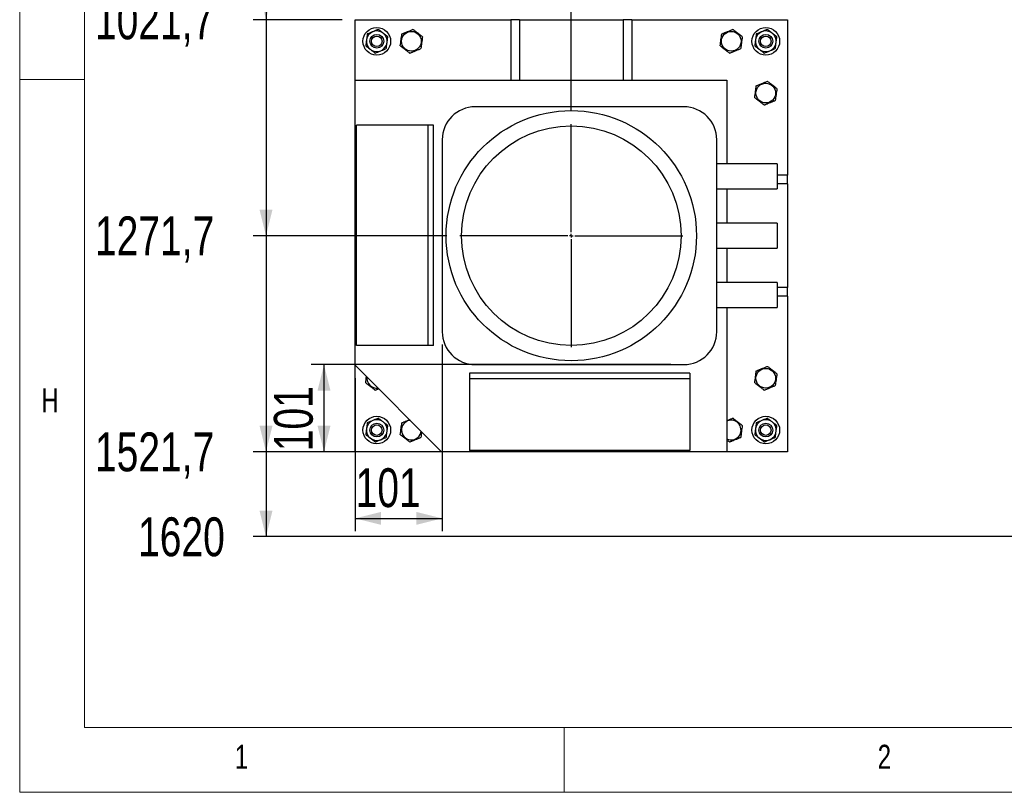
# Model space of a CAD drawing. Header units: millimetres. Extents: x 5 to 589, y 5 to 415.
# Tile 1 of 95: x 5 to 81, y 5 to 65. Entities that reach past the tile are written whole.
import ezdxf

# ---------------------------------------------------------------- set-up
doc = ezdxf.new("R2010")
doc.units = ezdxf.units.MM
doc.linetypes.add('CENTERX2', pattern=[20.32, 12.7, -2.54, 2.54, -2.54])
for name, color, linetype in [('COTES', 1, 'Continuous'), ('NOTES', 6, 'Continuous'), ('TRAIT-MIXTES', 3, 'CENTERX2')]:
    doc.layers.add(name, color=color, linetype=linetype)
doc.layers.add('TRAIT-FORT', color=4, linetype='Continuous', lineweight=25)
doc.styles.add('SLDTEXTSTYLE0', font='TXT', dxfattribs={"width": 0.75})
doc.dimstyles.new('SLDDIMSTYLE5', dxfattribs={"dimtxt": 3, "dimasz": 2, "dimexe": 0, "dimexo": 0.0625, "dimgap": 0.75, "dimtad": 0, "dimtih": 1, "dimtoh": 1, "dimdec": 1, "dimlfac": 15, "dimrnd": 1e-09, "dimzin": 12, "dimdsep": 46, "dimtxsty": 'SLDTEXTSTYLE0', "dimsah": 1, "dimcen": 0.09, "dimadec": 0, "dimazin": 3, "dimtfac": 1, "dimtdec": 1, "dimtofl": 0, "dimtmove": 0, "dimatfit": 3, "dimfxl": 0, "dimfrac": 2, "dimtolj": 1, "dimtzin": 12, "dimarcsym": 0})
doc.dimstyles.new('SLDDIMSTYLE6', dxfattribs={"dimtxt": 3, "dimasz": 2, "dimexe": 0, "dimexo": 0.0625, "dimgap": 0.75, "dimtad": 1, "dimdec": 0, "dimlfac": 15, "dimrnd": 1e-09, "dimzin": 12, "dimdsep": 46, "dimtxsty": 'SLDTEXTSTYLE0', "dimsah": 1, "dimcen": 0.09, "dimadec": 0, "dimazin": 3, "dimtfac": 1, "dimtdec": 0, "dimtofl": 0, "dimtmove": 0, "dimatfit": 3, "dimfxl": 0, "dimfrac": 2, "dimtolj": 1, "dimtzin": 12, "dimarcsym": 0})

# ---------------------------------------------------------------- blocks, each defined once
blk = doc.blocks.new('_D_39')
at = {"layer": 'COTES', "color": 1}
for p, q in [((23.995, 74.887), (23.995, 64.617)), ((29.872, 64.617), (22.995, 64.617))]:
    blk.add_line(p, q, dxfattribs=at)
blk.add_solid([(23.995, 64.617), (24.495, 66.617), (23.495, 66.617)], dxfattribs=at)
at = {"layer": 'COTES', "color": 1, "insert": (10.803, 66.103), "char_height": 3, "attachment_point": 1, "style": 'SLDTEXTSTYLE0'}
blk.add_mtext('1021,7', dxfattribs=at)
blk = doc.blocks.new('_D_40')
at = {"layer": 'COTES', "color": 1}
for p, q in [((23.995, 64.617), (23.995, 47.95)), ((37.938, 47.95), (22.995, 47.95))]:
    blk.add_line(p, q, dxfattribs=at)
blk.add_solid([(23.995, 47.95), (24.495, 49.95), (23.495, 49.95)], dxfattribs=at)
at = {"layer": 'COTES', "color": 1, "insert": (10.803, 49.436), "char_height": 3, "attachment_point": 1, "style": 'SLDTEXTSTYLE0'}
blk.add_mtext('1271,7', dxfattribs=at)
blk = doc.blocks.new('_D_41')
at = {"layer": 'COTES', "color": 1}
for p, q in [((23.995, 47.95), (23.995, 31.283)), ((29.872, 31.283), (22.995, 31.283))]:
    blk.add_line(p, q, dxfattribs=at)
blk.add_solid([(23.995, 31.283), (24.495, 33.283), (23.495, 33.283)], dxfattribs=at)
at = {"layer": 'COTES', "color": 1, "insert": (10.803, 32.769), "char_height": 3, "attachment_point": 1, "style": 'SLDTEXTSTYLE0'}
blk.add_mtext('1521,7', dxfattribs=at)
blk = doc.blocks.new('_D_42')
at = {"layer": 'COTES', "color": 1}
for p, q in [((23.995, 31.283), (23.995, 24.73)), ((84.046, 24.73), (22.995, 24.73))]:
    blk.add_line(p, q, dxfattribs=at)
blk.add_solid([(23.995, 24.73), (24.495, 26.73), (23.495, 26.73)], dxfattribs=at)
at = {"layer": 'COTES', "color": 1, "insert": (14.128, 26.216), "char_height": 3, "attachment_point": 1, "style": 'SLDTEXTSTYLE0'}
blk.add_mtext('1620', dxfattribs=at)
blk = doc.blocks.new('_D_44')
at = {"layer": 'COTES', "color": 1}
for p, q in [((47.538, 57.55), (47.538, 146.513)), ((30.872, 145.513), (47.538, 145.513))]:
    blk.add_line(p, q, dxfattribs=at)
blk.add_solid([(47.538, 145.513), (45.538, 146.013), (45.538, 145.013)], dxfattribs=at)
at = {"layer": 'COTES', "color": 1, "insert": (46.053, 146.513), "char_height": 3, "attachment_point": 1, "rotation": 90, "style": 'SLDTEXTSTYLE0'}
blk.add_mtext('250', dxfattribs=at)
blk = doc.blocks.new('_D_46')
at = {"layer": 'COTES', "color": 1}
for p, q in [((85.138, 141.513), (85.138, 146.513)), ((64.205, 145.513), (85.138, 145.513)), ((85.138, 141.513), (85.312, 136.513)), ((85.312, 136.513), (85.312, 63.13))]:
    blk.add_line(p, q, dxfattribs=at)
blk.add_solid([(85.138, 145.513), (83.138, 146.013), (83.138, 145.013)], dxfattribs=at)
at = {"layer": 'COTES', "color": 1, "insert": (83.653, 146.513), "char_height": 3, "attachment_point": 1, "rotation": 90, "style": 'SLDTEXTSTYLE0'}
blk.add_mtext('816,6', dxfattribs=at)
blk = doc.blocks.new('_D_53')
at = {"layer": 'COTES', "color": 1}
for p, q in [((55.216, 38.002), (27.467, 38.002)), ((28.467, 38.002), (28.467, 31.283)), ((36.538, 31.283), (27.467, 31.283))]:
    blk.add_line(p, q, dxfattribs=at)
for points in [[(28.467, 38.002), (27.967, 36.002), (28.967, 36.002)], [(28.467, 31.283), (28.967, 33.283), (27.967, 33.283)]]:
    blk.add_solid(points, dxfattribs=at)
at = {"layer": 'COTES', "color": 1, "insert": (24.6, 31.318), "char_height": 3, "attachment_point": 1, "rotation": 90, "style": 'SLDTEXTSTYLE0'}
blk.add_mtext('101', dxfattribs=at)
blk = doc.blocks.new('_D_54')
at = {"layer": 'COTES', "color": 1}
for p, q in [((37.59, 39.542), (37.59, 25.138)), ((30.872, 36.95), (30.872, 25.138)), ((30.872, 26.138), (37.59, 26.138))]:
    blk.add_line(p, q, dxfattribs=at)
for points in [[(30.872, 26.138), (32.872, 25.638), (32.872, 26.638)], [(37.59, 26.138), (35.59, 26.638), (35.59, 25.638)]]:
    blk.add_solid(points, dxfattribs=at)
at = {"layer": 'COTES', "color": 1, "insert": (30.906, 30.005), "char_height": 3, "attachment_point": 1, "style": 'SLDTEXTSTYLE0'}
blk.add_mtext('101', dxfattribs=at)
blk = doc.blocks.new('SW_CENTERMARKSYMBOL_4')
at = {"layer": 'TRAIT-MIXTES', "color": 0}
for p, q in [((0, 0.267), (0, 8.6)), ((-0.267, 0), (-8.6, 0)), ((0, 0), (-0.133, 0)), ((0, 0), (0, 0.133)), ((0, 0), (0, -0.133)), ((0, 0), (0.133, 0)), ((0.267, 0), (8.6, 0)), ((0, -0.267), (0, -8.6))]:
    blk.add_line(p, q, dxfattribs=at)

msp = doc.modelspace()

# ---------------------------------------------------------------- linework, layer by layer
at = {"color": 7, "linetype": 'Continuous', "lineweight": 18}
for p, q in [((5, 415), (5, 5)), ((10, 410), (10, 10)), ((10, 60), (5, 60)), ((10, 10), (584, 10)), ((47, 5), (47, 10)), ((5, 5), (589, 5))]:
    msp.add_line(p, q, dxfattribs=at)
at = {"layer": 'TRAIT-FORT', "color": 4, "linetype": 'Continuous', "lineweight": 25}
for p, q in [((30.8718, 59.95), (30.8718, 64.6167)), ((30.8718, 64.6167), (42.8718, 64.6167)), ((43.5385, 64.6167), (42.8718, 64.6167)), ((42.8718, 64.6167), (42.8718, 59.95)), ((43.5385, 64.6167), (51.5385, 64.6167)), ((43.5385, 64.6167), (43.5385, 59.95)), ((52.2051, 64.6167), (51.5385, 64.6167)), ((51.5385, 64.6167), (51.5385, 59.95)), ((52.2051, 64.6167), (64.2051, 64.6167)), ((52.2051, 64.6167), (52.2051, 59.95)), ((64.2051, 64.6167), (64.2051, 52.6167)), ((30.8718, 59.95), (59.5385, 59.95)), ((30.8718, 37.95), (30.8718, 59.95)), ((59.5385, 59.95), (59.5385, 53.482)), ((56.2162, 57.8983), (40.1295, 57.8983)), ((30.973, 39.4877), (30.973, 56.4888)), ((36.4984, 56.4888), (30.973, 56.4888)), ((36.4984, 39.4877), (36.4984, 56.4888)), ((36.9234, 56.4888), (36.4984, 56.4888)), ((36.9234, 39.4877), (36.9234, 56.4888)), ((37.5895, 55.3583), (37.5895, 40.5417)), ((58.7562, 40.5417), (58.7562, 55.3583)), ((63.4229, 53.482), (58.7562, 53.482)), ((63.4229, 53.482), (63.4229, 51.5655)), ((64.2051, 52.6167), (63.4229, 52.6167)), ((64.2051, 51.95), (64.2051, 52.6167)), ((64.2051, 51.95), (63.4229, 51.95)), ((64.2051, 51.95), (64.2051, 43.95)), ((58.7562, 51.5655), (63.4229, 51.5655)), ((59.5385, 51.5655), (59.5385, 48.9083)), ((63.4229, 48.9083), (58.7562, 48.9083)), ((63.4229, 48.9083), (63.4229, 46.9917)), ((58.7562, 46.9917), (63.4229, 46.9917)), ((59.5385, 46.9917), (59.5385, 44.3345)), ((63.4229, 44.3345), (58.7562, 44.3345)), ((63.4229, 44.3345), (63.4229, 42.418)), ((64.2051, 43.95), (63.4229, 43.95)), ((64.2051, 43.2833), (63.4229, 43.2833)), ((64.2051, 43.2833), (64.2051, 43.95)), ((64.2051, 43.2833), (64.2051, 31.2833)), ((58.7562, 42.418), (63.4229, 42.418)), ((59.5385, 42.418), (59.5385, 31.2833)), ((36.4984, 39.4877), (30.973, 39.4877)), ((36.9234, 39.4877), (36.4984, 39.4877)), ((40.1295, 38.0017), (56.2162, 38.0017)), ((30.8718, 37.95), (37.5385, 31.2833)), ((30.8718, 31.2833), (30.8718, 37.95)), ((56.6825, 37.3349), (39.6814, 37.3349)), ((39.6814, 37.3349), (39.6814, 36.9099)), ((56.6825, 37.3349), (56.6825, 36.9099)), ((56.6825, 36.9099), (39.6814, 36.9099)), ((39.6814, 36.9099), (39.6814, 31.3846)), ((56.6825, 36.9099), (56.6825, 31.3846)), ((59.583, 33.653), (59.5385, 33.633)), ((37.5385, 31.2833), (30.8718, 31.2833)), ((59.5385, 31.2833), (37.5385, 31.2833)), ((56.6825, 31.3846), (39.6814, 31.3846)), ((64.2051, 31.2833), (59.5385, 31.2833))]:
    msp.add_line(p, q, dxfattribs=at)
at = {"layer": 'TRAIT-FORT', "color": 4, "linetype": 'Continuous', "lineweight": 25, "flags": 128}
msp.add_lwpolyline([(35.1169, 33.7049), (35.0465, 33.6933), (34.9164, 33.653)], dxfattribs=at)
at = {"layer": 'TRAIT-FORT', "color": 4, "linetype": 'Continuous', "lineweight": 25}
for centre, radius in [((32.5385, 62.95), 1.0667), ((62.5385, 62.95), 1.0667), ((32.5385, 62.95), 0.5333), ((32.5385, 62.95), 0.4067), ((35.2051, 62.95), 0.76), ((59.8718, 62.95), 0.76), ((62.5385, 62.95), 0.5333), ((62.5385, 62.95), 0.4067), ((62.5385, 58.95), 0.76), ((47.5385, 47.95), 9.652), ((47.5385, 47.95), 8.4667), ((62.5385, 36.95), 0.76), ((32.5385, 32.95), 1.0667), ((32.5385, 32.95), 0.5333), ((62.5385, 32.95), 1.0667), ((62.5385, 32.95), 0.5333), ((32.5385, 32.95), 0.4067), ((62.5385, 32.95), 0.4067)]:
    msp.add_circle(centre, radius, dxfattribs=at)
for centre, radius, start, end in [((32.5385, 62.95), 0.8, 172.331709, 232.331709), ((32.5385, 62.95), 0.8, 112.331709, 172.331709), ((32.5385, 62.95), 0.8, 52.331709, 112.331709), ((32.5385, 62.95), 0.8, 352.331709, 52.331709), ((62.5385, 62.95), 0.8, 172.331709, 232.331709), ((62.5385, 62.95), 0.8, 112.331709, 172.331709), ((62.5385, 62.95), 0.8, 52.331709, 112.331709), ((62.5385, 62.95), 0.8, 352.331709, 52.331709), ((32.5385, 62.95), 0.8, 232.331709, 292.331709), ((32.5385, 62.95), 0.8, 292.331709, 352.331709), ((62.5385, 62.95), 0.8, 232.331709, 292.331709), ((62.5385, 62.95), 0.8, 292.331709, 352.331709), ((40.1295, 55.3583), 2.54, 90, 180), ((56.2162, 55.3583), 2.54, 0, 90), ((40.1295, 40.5417), 2.54, 180, 270), ((56.2162, 40.5417), 2.54, 270, 0), ((32.5385, 36.95), 0.76, 173.335789, 276.664211), ((32.5385, 32.95), 0.8, 112.331709, 172.331709), ((32.5385, 32.95), 0.8, 52.331709, 112.331709), ((32.5385, 32.95), 0.8, 352.331709, 52.331709), ((35.2051, 32.95), 0.76, 112.331709, 353.335789), ((59.8718, 32.95), 0.76, 243.985634, 112.331709), ((62.5385, 32.95), 0.8, 112.331709, 172.331709), ((62.5385, 32.95), 0.8, 52.331709, 112.331709), ((62.5385, 32.95), 0.8, 352.331709, 52.331709), ((32.5385, 32.95), 0.8, 172.331709, 232.331709), ((32.5385, 32.95), 0.8, 292.331709, 352.331709), ((62.5385, 32.95), 0.8, 172.331709, 232.331709), ((62.5385, 32.95), 0.8, 292.331709, 352.331709), ((32.5385, 32.95), 0.8, 232.331709, 292.331709), ((62.5385, 32.95), 0.8, 232.331709, 292.331709)]:
    msp.add_arc(centre, radius, start, end, dxfattribs=at)
for points, knots in [([(32.6617, 63.8655), (32.6266, 63.8511), (32.5562, 63.8222), (32.4497, 63.7784), (32.3424, 63.7343), (32.2705, 63.7048), (32.2345, 63.69)], [0, 0, 0, 0, 0.2488901, 0.4981338, 0.7487594, 1, 1, 1, 1]), ([(33.0273, 63.5833), (32.9969, 63.6068), (32.9358, 63.6539), (32.8443, 63.7246), (32.7528, 63.7952), (32.6921, 63.8421), (32.6617, 63.8655)], [0, 0, 0, 0, 0.24862213, 0.49787338, 0.74873303, 1, 1, 1, 1]), ([(34.4739, 63.5145), (34.5007, 63.5255), (34.5542, 63.5475), (34.6359, 63.581), (34.7186, 63.615), (34.8106, 63.6528), (34.9116, 63.6943), (35.0218, 63.7396), (35.1323, 63.785), (35.2349, 63.8271), (35.2997, 63.8537), (35.3284, 63.8655)], [0, 0, 0, 0, 0.0959759, 0.1921303, 0.2889837, 0.386155, 0.511758, 0.6382621, 0.7673312, 0.8971208, 1, 1, 1, 1]), ([(36.0596, 63.301), (35.9961, 63.35), (35.8678, 63.4491), (35.6777, 63.5958), (35.496, 63.7361), (35.3846, 63.8221), (35.3284, 63.8655)], [0, 0, 0, 0, 0.2646075, 0.534953, 0.7653458, 1, 1, 1, 1]), ([(59.1406, 63.5145), (59.1673, 63.5255), (59.2209, 63.5475), (59.3025, 63.581), (59.3853, 63.615), (59.4772, 63.6528), (59.5783, 63.6943), (59.6885, 63.7396), (59.799, 63.785), (59.9015, 63.8271), (59.9664, 63.8537), (59.9951, 63.8655)], [0, 0, 0, 0, 0.0959759, 0.1921303, 0.2889837, 0.386155, 0.511758, 0.6382621, 0.7673312, 0.8971208, 1, 1, 1, 1]), ([(60.7263, 63.301), (60.6628, 63.35), (60.5345, 63.4491), (60.3444, 63.5958), (60.1627, 63.7361), (60.0513, 63.8221), (59.9951, 63.8655)], [0, 0, 0, 0, 0.2646075, 0.534953, 0.7653458, 1, 1, 1, 1]), ([(62.6617, 63.8655), (62.6266, 63.8511), (62.5562, 63.8222), (62.4497, 63.7784), (62.3424, 63.7343), (62.2705, 63.7048), (62.2345, 63.69)], [0, 0, 0, 0, 0.2488901, 0.4981338, 0.7487594, 1, 1, 1, 1]), ([(63.0273, 63.5833), (62.9969, 63.6068), (62.9358, 63.6539), (62.8443, 63.7246), (62.7528, 63.7952), (62.6921, 63.8421), (62.6617, 63.8655)], [0, 0, 0, 0, 0.24862213, 0.49787338, 0.74873303, 1, 1, 1, 1]), ([(31.7456, 63.0568), (31.7405, 63.0186), (31.7302, 62.9422), (31.7148, 62.8276), (31.6993, 62.713), (31.6891, 62.637), (31.684, 62.599)], [0, 0, 0, 0, 0.2486221, 0.4978734, 0.748733, 1, 1, 1, 1]), ([(31.8073, 63.5145), (31.8022, 63.4768), (31.792, 63.4015), (31.7767, 63.2873), (31.7612, 63.1724), (31.7508, 63.0953), (31.7456, 63.0568)], [0, 0, 0, 0, 0.2488901, 0.4981338, 0.7487594, 1, 1, 1, 1]), ([(32.2345, 63.69), (32.1989, 63.6754), (32.1275, 63.6461), (32.0206, 63.6021), (31.9137, 63.5582), (31.8427, 63.5291), (31.8073, 63.5145)], [0, 0, 0, 0, 0.2486221, 0.4978734, 0.748733, 1, 1, 1, 1]), ([(33.3929, 63.301), (33.3629, 63.3242), (33.3027, 63.3707), (33.2115, 63.4411), (33.1197, 63.512), (33.0581, 63.5595), (33.0273, 63.5833)], [0, 0, 0, 0, 0.2488901, 0.4981338, 0.7487594, 1, 1, 1, 1]), ([(33.3313, 62.8433), (33.3365, 62.8814), (33.3467, 62.9578), (33.3622, 63.0725), (33.3776, 63.187), (33.3878, 63.263), (33.3929, 63.301)], [0, 0, 0, 0, 0.2486221, 0.4978734, 0.748733, 1, 1, 1, 1]), ([(34.3507, 62.599), (34.3614, 62.6785), (34.383, 62.8391), (34.415, 63.0771), (34.4457, 63.3046), (34.4644, 63.4441), (34.4739, 63.5145)], [0, 0, 0, 0, 0.2646075, 0.534953, 0.7653458, 1, 1, 1, 1]), ([(36.0596, 63.301), (36.0489, 63.2215), (36.0273, 63.0609), (35.9952, 62.8229), (35.9646, 62.5954), (35.9458, 62.4559), (35.9363, 62.3855)], [0, 0, 0, 0, 0.2646075, 0.534953, 0.7653458, 1, 1, 1, 1]), ([(59.0173, 62.599), (59.028, 62.6785), (59.0497, 62.8391), (59.0817, 63.0771), (59.1123, 63.3046), (59.1311, 63.4441), (59.1406, 63.5145)], [0, 0, 0, 0, 0.2646075, 0.534953, 0.7653458, 1, 1, 1, 1]), ([(60.7263, 63.301), (60.7156, 63.2215), (60.694, 63.0609), (60.6619, 62.8229), (60.6313, 62.5954), (60.6125, 62.4559), (60.603, 62.3855)], [0, 0, 0, 0, 0.2646075, 0.534953, 0.7653458, 1, 1, 1, 1]), ([(61.7456, 63.0568), (61.7405, 63.0186), (61.7302, 62.9422), (61.7148, 62.8276), (61.6993, 62.713), (61.6891, 62.637), (61.684, 62.599)], [0, 0, 0, 0, 0.2486221, 0.4978734, 0.748733, 1, 1, 1, 1]), ([(61.8073, 63.5145), (61.8022, 63.4768), (61.792, 63.4015), (61.7767, 63.2873), (61.7612, 63.1724), (61.7508, 63.0953), (61.7456, 63.0568)], [0, 0, 0, 0, 0.2488901, 0.4981338, 0.7487594, 1, 1, 1, 1]), ([(62.2345, 63.69), (62.1989, 63.6754), (62.1275, 63.6461), (62.0206, 63.6021), (61.9137, 63.5582), (61.8427, 63.5291), (61.8073, 63.5145)], [0, 0, 0, 0, 0.2486221, 0.4978734, 0.748733, 1, 1, 1, 1]), ([(63.3929, 63.301), (63.3629, 63.3242), (63.3027, 63.3707), (63.2115, 63.4411), (63.1197, 63.512), (63.0581, 63.5595), (63.0273, 63.5833)], [0, 0, 0, 0, 0.2488901, 0.4981338, 0.7487594, 1, 1, 1, 1]), ([(63.3313, 62.8433), (63.3365, 62.8814), (63.3467, 62.9578), (63.3622, 63.0725), (63.3776, 63.187), (63.3878, 63.263), (63.3929, 63.301)], [0, 0, 0, 0, 0.2486221, 0.4978734, 0.748733, 1, 1, 1, 1]), ([(31.684, 62.599), (31.7141, 62.5758), (31.7743, 62.5293), (31.8654, 62.4589), (31.9573, 62.388), (32.0188, 62.3405), (32.0496, 62.3168)], [0, 0, 0, 0, 0.2488901, 0.4981338, 0.7487594, 1, 1, 1, 1]), ([(32.0496, 62.3168), (32.0801, 62.2932), (32.1411, 62.2461), (32.2327, 62.1754), (32.3241, 62.1048), (32.3848, 62.058), (32.4152, 62.0345)], [0, 0, 0, 0, 0.2486221, 0.4978734, 0.748733, 1, 1, 1, 1]), ([(32.8424, 62.21), (32.8781, 62.2246), (32.9494, 62.2539), (33.0564, 62.2979), (33.1633, 62.3418), (33.2342, 62.3709), (33.2697, 62.3855)], [0, 0, 0, 0, 0.2486221, 0.4978734, 0.748733, 1, 1, 1, 1]), ([(33.2697, 62.3855), (33.2748, 62.4232), (33.2849, 62.4986), (33.3003, 62.6127), (33.3157, 62.7277), (33.3261, 62.8047), (33.3313, 62.8433)], [0, 0, 0, 0, 0.2488901, 0.4981338, 0.7487594, 1, 1, 1, 1]), ([(34.3507, 62.599), (34.4141, 62.55), (34.5424, 62.451), (34.7325, 62.3042), (34.9142, 62.1639), (35.0257, 62.0779), (35.0819, 62.0345)], [0, 0, 0, 0, 0.2646075, 0.534953, 0.7653458, 1, 1, 1, 1]), ([(35.0819, 62.0345), (35.1086, 62.0455), (35.1622, 62.0675), (35.2438, 62.101), (35.3266, 62.135), (35.4185, 62.1728), (35.5196, 62.2143), (35.6298, 62.2596), (35.7403, 62.305), (35.8428, 62.3471), (35.9077, 62.3737), (35.9363, 62.3855)], [0, 0, 0, 0, 0.0959759, 0.1921303, 0.2889837, 0.386155, 0.511758, 0.6382621, 0.7673312, 0.8971208, 1, 1, 1, 1]), ([(59.0173, 62.599), (59.0808, 62.55), (59.2091, 62.451), (59.3992, 62.3042), (59.5809, 62.1639), (59.6923, 62.0779), (59.7485, 62.0345)], [0, 0, 0, 0, 0.2646075, 0.534953, 0.7653458, 1, 1, 1, 1]), ([(59.7485, 62.0345), (59.7753, 62.0455), (59.8288, 62.0675), (59.9105, 62.101), (59.9933, 62.135), (60.0852, 62.1728), (60.1862, 62.2143), (60.2964, 62.2596), (60.407, 62.305), (60.5095, 62.3471), (60.5743, 62.3737), (60.603, 62.3855)], [0, 0, 0, 0, 0.0959759, 0.1921303, 0.2889837, 0.386155, 0.511758, 0.6382621, 0.7673312, 0.8971208, 1, 1, 1, 1]), ([(61.684, 62.599), (61.7141, 62.5758), (61.7743, 62.5293), (61.8654, 62.4589), (61.9573, 62.388), (62.0188, 62.3405), (62.0496, 62.3168)], [0, 0, 0, 0, 0.2488901, 0.4981338, 0.7487594, 1, 1, 1, 1]), ([(62.0496, 62.3168), (62.0801, 62.2932), (62.1411, 62.2461), (62.2327, 62.1754), (62.3241, 62.1048), (62.3848, 62.058), (62.4152, 62.0345)], [0, 0, 0, 0, 0.2486221, 0.4978734, 0.748733, 1, 1, 1, 1]), ([(62.8424, 62.21), (62.8781, 62.2246), (62.9494, 62.2539), (63.0564, 62.2979), (63.1633, 62.3418), (63.2342, 62.3709), (63.2697, 62.3855)], [0, 0, 0, 0, 0.2486221, 0.4978734, 0.748733, 1, 1, 1, 1]), ([(63.2697, 62.3855), (63.2748, 62.4232), (63.2849, 62.4986), (63.3003, 62.6127), (63.3157, 62.7277), (63.3261, 62.8047), (63.3313, 62.8433)], [0, 0, 0, 0, 0.2488901, 0.4981338, 0.7487594, 1, 1, 1, 1]), ([(32.4152, 62.0345), (32.4504, 62.0489), (32.5207, 62.0778), (32.6272, 62.1216), (32.7345, 62.1657), (32.8064, 62.1952), (32.8424, 62.21)], [0, 0, 0, 0, 0.24889009, 0.49813381, 0.74875944, 1, 1, 1, 1]), ([(62.4152, 62.0345), (62.4504, 62.0489), (62.5207, 62.0778), (62.6272, 62.1216), (62.7345, 62.1657), (62.8064, 62.1952), (62.8424, 62.21)], [0, 0, 0, 0, 0.24889009, 0.49813381, 0.74875944, 1, 1, 1, 1]), ([(61.684, 58.599), (61.6947, 58.6785), (61.7163, 58.8391), (61.7484, 59.0771), (61.779, 59.3046), (61.7978, 59.4441), (61.8073, 59.5145)], [0, 0, 0, 0, 0.2646075, 0.534953, 0.7653458, 1, 1, 1, 1]), ([(61.8073, 59.5145), (61.834, 59.5255), (61.8875, 59.5475), (61.9692, 59.581), (62.052, 59.615), (62.1439, 59.6528), (62.245, 59.6943), (62.3552, 59.7396), (62.4657, 59.785), (62.5682, 59.8271), (62.6331, 59.8537), (62.6617, 59.8655)], [0, 0, 0, 0, 0.0959759, 0.1921303, 0.2889837, 0.386155, 0.511758, 0.6382621, 0.7673312, 0.8971208, 1, 1, 1, 1]), ([(63.3929, 59.301), (63.3295, 59.35), (63.2012, 59.4491), (63.0111, 59.5958), (62.8294, 59.7361), (62.7179, 59.8221), (62.6617, 59.8655)], [0, 0, 0, 0, 0.2646075, 0.534953, 0.7653458, 1, 1, 1, 1]), ([(63.3929, 59.301), (63.3822, 59.2215), (63.3606, 59.0609), (63.3286, 58.8229), (63.2979, 58.5954), (63.2792, 58.4559), (63.2697, 58.3855)], [0, 0, 0, 0, 0.2646075, 0.534953, 0.7653458, 1, 1, 1, 1]), ([(61.684, 58.599), (61.7475, 58.55), (61.8758, 58.451), (62.0659, 58.3042), (62.2476, 58.1639), (62.359, 58.0779), (62.4152, 58.0345)], [0, 0, 0, 0, 0.2646075, 0.534953, 0.7653458, 1, 1, 1, 1]), ([(62.4152, 58.0345), (62.4419, 58.0455), (62.4955, 58.0675), (62.5771, 58.101), (62.6599, 58.135), (62.7519, 58.1728), (62.8529, 58.2143), (62.9631, 58.2596), (63.0736, 58.305), (63.1761, 58.3471), (63.241, 58.3737), (63.2697, 58.3855)], [0, 0, 0, 0, 0.0959759, 0.1921303, 0.2889837, 0.386155, 0.511758, 0.6382621, 0.7673312, 0.8971208, 1, 1, 1, 1]), ([(61.684, 36.599), (61.6947, 36.6785), (61.7163, 36.8391), (61.7484, 37.0771), (61.779, 37.3046), (61.7978, 37.4441), (61.8073, 37.5145)], [0, 0, 0, 0, 0.2646075, 0.534953, 0.7653458, 1, 1, 1, 1]), ([(61.8073, 37.5145), (61.834, 37.5255), (61.8875, 37.5475), (61.9692, 37.581), (62.052, 37.615), (62.1439, 37.6528), (62.245, 37.6943), (62.3552, 37.7396), (62.4657, 37.785), (62.5682, 37.8271), (62.6331, 37.8537), (62.6617, 37.8655)], [0, 0, 0, 0, 0.0959759, 0.1921303, 0.2889837, 0.386155, 0.511758, 0.6382621, 0.7673312, 0.8971208, 1, 1, 1, 1]), ([(63.3929, 37.301), (63.3295, 37.35), (63.2012, 37.4491), (63.0111, 37.5958), (62.8294, 37.7361), (62.7179, 37.8221), (62.6617, 37.8655)], [0, 0, 0, 0, 0.2646075, 0.534953, 0.7653458, 1, 1, 1, 1]), ([(63.3929, 37.301), (63.3822, 37.2215), (63.3606, 37.0609), (63.3286, 36.8229), (63.2979, 36.5954), (63.2792, 36.4559), (63.2697, 36.3855)], [0, 0, 0, 0, 0.2646075, 0.534953, 0.7653458, 1, 1, 1, 1]), ([(31.684, 36.599), (31.6947, 36.6785), (31.7156, 36.8341), (31.7373, 36.9951), (31.7479, 37.0739)], [0, 0, 0, 0, 0.5105295, 1, 1, 1, 1]), ([(31.684, 36.599), (31.7475, 36.55), (31.8758, 36.451), (32.0659, 36.3042), (32.2476, 36.1639), (32.359, 36.0779), (32.4152, 36.0345)], [0, 0, 0, 0, 0.2646075, 0.534953, 0.7653458, 1, 1, 1, 1]), ([(61.684, 36.599), (61.7475, 36.55), (61.8758, 36.451), (62.0659, 36.3042), (62.2476, 36.1639), (62.359, 36.0779), (62.4152, 36.0345)], [0, 0, 0, 0, 0.2646075, 0.534953, 0.7653458, 1, 1, 1, 1]), ([(32.4152, 36.0345), (32.4419, 36.0455), (32.4955, 36.0675), (32.5772, 36.101), (32.6384, 36.1262), (32.6726, 36.1402), (32.679, 36.1428)], [0, 0, 0, 0, 0.3085741, 0.617722, 0.9291174, 1, 1, 1, 1]), ([(62.4152, 36.0345), (62.4419, 36.0455), (62.4955, 36.0675), (62.5771, 36.101), (62.6599, 36.135), (62.7519, 36.1728), (62.8529, 36.2143), (62.9631, 36.2596), (63.0736, 36.305), (63.1761, 36.3471), (63.241, 36.3737), (63.2697, 36.3855)], [0, 0, 0, 0, 0.0959759, 0.1921303, 0.2889837, 0.386155, 0.511758, 0.6382621, 0.7673312, 0.8971208, 1, 1, 1, 1]), ([(31.8073, 33.5145), (31.8022, 33.4768), (31.792, 33.4015), (31.7767, 33.2873), (31.7612, 33.1724), (31.7508, 33.0953), (31.7456, 33.0568)], [0, 0, 0, 0, 0.2488901, 0.4981338, 0.7487594, 1, 1, 1, 1]), ([(32.2345, 33.69), (32.1989, 33.6754), (32.1275, 33.6461), (32.0206, 33.6021), (31.9137, 33.5582), (31.8427, 33.5291), (31.8073, 33.5145)], [0, 0, 0, 0, 0.2486221, 0.4978734, 0.748733, 1, 1, 1, 1]), ([(32.6617, 33.8655), (32.6266, 33.8511), (32.5562, 33.8222), (32.4497, 33.7784), (32.3424, 33.7343), (32.2705, 33.7048), (32.2345, 33.69)], [0, 0, 0, 0, 0.2488901, 0.4981338, 0.7487594, 1, 1, 1, 1]), ([(33.0273, 33.5833), (32.9969, 33.6068), (32.9358, 33.6539), (32.8443, 33.7246), (32.7528, 33.7952), (32.6921, 33.8421), (32.6617, 33.8655)], [0, 0, 0, 0, 0.24862213, 0.49787338, 0.74873303, 1, 1, 1, 1]), ([(33.3929, 33.301), (33.3629, 33.3242), (33.3027, 33.3707), (33.2115, 33.4411), (33.1197, 33.512), (33.0581, 33.5595), (33.0273, 33.5833)], [0, 0, 0, 0, 0.2488901, 0.4981338, 0.7487594, 1, 1, 1, 1]), ([(34.3507, 32.599), (34.3614, 32.6785), (34.383, 32.8391), (34.415, 33.0771), (34.4457, 33.3046), (34.4644, 33.4441), (34.4739, 33.5145)], [0, 0, 0, 0, 0.2646075, 0.534953, 0.7653458, 1, 1, 1, 1]), ([(34.4739, 33.5145), (34.5007, 33.5255), (34.5542, 33.5475), (34.6359, 33.581), (34.7186, 33.615), (34.8106, 33.6528), (34.9116, 33.6943), (34.9993, 33.7303), (35.0501, 33.7512), (35.0646, 33.7572)], [0, 0, 0, 0, 0.1392794, 0.2788177, 0.4193706, 0.5603847, 0.7426586, 0.9262403, 1, 1, 1, 1]), ([(59.5385, 33.6779), (59.5516, 33.6834), (59.6014, 33.7038), (59.6885, 33.7396), (59.799, 33.785), (59.9015, 33.8271), (59.9664, 33.8537), (59.9951, 33.8655)], [0, 0, 0, 0, 0.085453, 0.3224133, 0.5641781, 0.8072927, 1, 1, 1, 1]), ([(60.7263, 33.301), (60.6628, 33.35), (60.5345, 33.4491), (60.3444, 33.5958), (60.1627, 33.7361), (60.0513, 33.8221), (59.9951, 33.8655)], [0, 0, 0, 0, 0.2646075, 0.534953, 0.7653458, 1, 1, 1, 1]), ([(61.8073, 33.5145), (61.8022, 33.4768), (61.792, 33.4015), (61.7767, 33.2873), (61.7612, 33.1724), (61.7508, 33.0953), (61.7456, 33.0568)], [0, 0, 0, 0, 0.2488901, 0.4981338, 0.7487594, 1, 1, 1, 1]), ([(62.2345, 33.69), (62.1989, 33.6754), (62.1275, 33.6461), (62.0206, 33.6021), (61.9137, 33.5582), (61.8427, 33.5291), (61.8073, 33.5145)], [0, 0, 0, 0, 0.2486221, 0.4978734, 0.748733, 1, 1, 1, 1]), ([(62.6617, 33.8655), (62.6266, 33.8511), (62.5562, 33.8222), (62.4497, 33.7784), (62.3424, 33.7343), (62.2705, 33.7048), (62.2345, 33.69)], [0, 0, 0, 0, 0.2488901, 0.4981338, 0.7487594, 1, 1, 1, 1]), ([(63.0273, 33.5833), (62.9969, 33.6068), (62.9358, 33.6539), (62.8443, 33.7246), (62.7528, 33.7952), (62.6921, 33.8421), (62.6617, 33.8655)], [0, 0, 0, 0, 0.24862213, 0.49787338, 0.74873303, 1, 1, 1, 1]), ([(63.3929, 33.301), (63.3629, 33.3242), (63.3027, 33.3707), (63.2115, 33.4411), (63.1197, 33.512), (63.0581, 33.5595), (63.0273, 33.5833)], [0, 0, 0, 0, 0.2488901, 0.4981338, 0.7487594, 1, 1, 1, 1]), ([(31.7456, 33.0568), (31.7405, 33.0186), (31.7302, 32.9422), (31.7148, 32.8276), (31.6993, 32.713), (31.6891, 32.637), (31.684, 32.599)], [0, 0, 0, 0, 0.2486221, 0.4978734, 0.748733, 1, 1, 1, 1]), ([(33.2697, 32.3855), (33.2748, 32.4232), (33.2849, 32.4986), (33.3003, 32.6127), (33.3157, 32.7277), (33.3261, 32.8047), (33.3313, 32.8433)], [0, 0, 0, 0, 0.2488901, 0.4981338, 0.7487594, 1, 1, 1, 1]), ([(33.3313, 32.8433), (33.3365, 32.8814), (33.3467, 32.9578), (33.3622, 33.0725), (33.3776, 33.187), (33.3878, 33.263), (33.3929, 33.301)], [0, 0, 0, 0, 0.2486221, 0.4978734, 0.748733, 1, 1, 1, 1]), ([(35.9957, 32.8261), (35.995, 32.821), (35.9847, 32.7447), (35.9646, 32.5953), (35.9458, 32.4558), (35.9363, 32.3855)], [0, 0, 0, 0, 0.0345712, 0.5128624, 1, 1, 1, 1]), ([(60.7263, 33.301), (60.7156, 33.2215), (60.694, 33.0609), (60.6619, 32.8229), (60.6313, 32.5954), (60.6125, 32.4559), (60.603, 32.3855)], [0, 0, 0, 0, 0.2646075, 0.534953, 0.7653458, 1, 1, 1, 1]), ([(61.7456, 33.0568), (61.7405, 33.0186), (61.7302, 32.9422), (61.7148, 32.8276), (61.6993, 32.713), (61.6891, 32.637), (61.684, 32.599)], [0, 0, 0, 0, 0.2486221, 0.4978734, 0.748733, 1, 1, 1, 1]), ([(63.2697, 32.3855), (63.2748, 32.4232), (63.2849, 32.4986), (63.3003, 32.6127), (63.3157, 32.7277), (63.3261, 32.8047), (63.3313, 32.8433)], [0, 0, 0, 0, 0.2488901, 0.4981338, 0.7487594, 1, 1, 1, 1]), ([(63.3313, 32.8433), (63.3365, 32.8814), (63.3467, 32.9578), (63.3622, 33.0725), (63.3776, 33.187), (63.3878, 33.263), (63.3929, 33.301)], [0, 0, 0, 0, 0.2486221, 0.4978734, 0.748733, 1, 1, 1, 1]), ([(31.684, 32.599), (31.7141, 32.5758), (31.7743, 32.5293), (31.8654, 32.4589), (31.9573, 32.388), (32.0188, 32.3405), (32.0496, 32.3168)], [0, 0, 0, 0, 0.2488901, 0.4981338, 0.7487594, 1, 1, 1, 1]), ([(32.0496, 32.3168), (32.0801, 32.2932), (32.1411, 32.2461), (32.2327, 32.1754), (32.3241, 32.1048), (32.3848, 32.058), (32.4152, 32.0345)], [0, 0, 0, 0, 0.2486221, 0.4978734, 0.748733, 1, 1, 1, 1]), ([(32.4152, 32.0345), (32.4504, 32.0489), (32.5207, 32.0778), (32.6272, 32.1216), (32.7345, 32.1657), (32.8064, 32.1952), (32.8424, 32.21)], [0, 0, 0, 0, 0.24889009, 0.49813381, 0.74875944, 1, 1, 1, 1]), ([(32.8424, 32.21), (32.8781, 32.2246), (32.9494, 32.2539), (33.0564, 32.2979), (33.1633, 32.3418), (33.2342, 32.3709), (33.2697, 32.3855)], [0, 0, 0, 0, 0.2486221, 0.4978734, 0.748733, 1, 1, 1, 1]), ([(34.3507, 32.599), (34.4141, 32.55), (34.5424, 32.451), (34.7325, 32.3042), (34.9142, 32.1639), (35.0257, 32.0779), (35.0819, 32.0345)], [0, 0, 0, 0, 0.2646075, 0.534953, 0.7653458, 1, 1, 1, 1]), ([(35.0819, 32.0345), (35.1086, 32.0455), (35.1622, 32.0675), (35.2438, 32.101), (35.3266, 32.135), (35.4185, 32.1728), (35.5196, 32.2143), (35.6298, 32.2596), (35.7403, 32.305), (35.8428, 32.3471), (35.9077, 32.3737), (35.9363, 32.3855)], [0, 0, 0, 0, 0.0959759, 0.1921303, 0.2889837, 0.386155, 0.511758, 0.6382621, 0.7673312, 0.8971208, 1, 1, 1, 1]), ([(59.5385, 32.1967), (59.552, 32.1862), (59.6234, 32.1311), (59.6925, 32.0777), (59.7485, 32.0345)], [0, 0, 0, 0, 0.1896347, 1, 1, 1, 1]), ([(59.7485, 32.0345), (59.7753, 32.0455), (59.8288, 32.0675), (59.9105, 32.101), (59.9933, 32.135), (60.0852, 32.1728), (60.1862, 32.2143), (60.2964, 32.2596), (60.407, 32.305), (60.5095, 32.3471), (60.5743, 32.3737), (60.603, 32.3855)], [0, 0, 0, 0, 0.0959759, 0.1921303, 0.2889837, 0.386155, 0.511758, 0.6382621, 0.7673312, 0.8971208, 1, 1, 1, 1]), ([(61.684, 32.599), (61.7141, 32.5758), (61.7743, 32.5293), (61.8654, 32.4589), (61.9573, 32.388), (62.0188, 32.3405), (62.0496, 32.3168)], [0, 0, 0, 0, 0.2488901, 0.4981338, 0.7487594, 1, 1, 1, 1]), ([(62.0496, 32.3168), (62.0801, 32.2932), (62.1411, 32.2461), (62.2327, 32.1754), (62.3241, 32.1048), (62.3848, 32.058), (62.4152, 32.0345)], [0, 0, 0, 0, 0.2486221, 0.4978734, 0.748733, 1, 1, 1, 1]), ([(62.4152, 32.0345), (62.4504, 32.0489), (62.5207, 32.0778), (62.6272, 32.1216), (62.7345, 32.1657), (62.8064, 32.1952), (62.8424, 32.21)], [0, 0, 0, 0, 0.24889009, 0.49813381, 0.74875944, 1, 1, 1, 1]), ([(62.8424, 32.21), (62.8781, 32.2246), (62.9494, 32.2539), (63.0564, 32.2979), (63.1633, 32.3418), (63.2342, 32.3709), (63.2697, 32.3855)], [0, 0, 0, 0, 0.2486221, 0.4978734, 0.748733, 1, 1, 1, 1])]:
    msp.add_open_spline(points, degree=3, knots=knots, dxfattribs=at)

# ---------------------------------------------------------------- block references
at = {"layer": 'TRAIT-MIXTES', "color": 3}
msp.add_blockref('SW_CENTERMARKSYMBOL_4', (47.5385, 47.95), dxfattribs=at)

# ---------------------------------------------------------------- texts
at = {"layer": 'NOTES', "color": 211, "char_height": 1.8521, "attachment_point": 1, "style": 'SLDTEXTSTYLE0'}
for s, insert in [('H', (6.6667, 36.168)), ('1', (21.5833, 8.668)), ('2', (71.1667, 8.668))]:
    msp.add_mtext(s, dxfattribs=dict(at, insert=insert))

# ---------------------------------------------------------------- dimensions: what is measured, and where the dimension line sits
at = {"layer": 'COTES', "color": 1}
for feature_location, offset, dtype, origin, picture, middle in [((85.3125, 62.13), (-0.174, 84.3826), 1, (30.8718, 64.6167), '_D_46', (85.1385, 151.5001)), ((47.5385, 56.55), (0, 89.9626), 1, (30.8718, 64.6167), '_D_44', (47.5385, 149.8376)), ((30.8718, 64.6167), (-7.8769, 0), 0, (126.1791, 132.73), '_D_39', (16.8991, 64.6167)), ((38.9385, 47.95), (-15.9435, 0), 0, (126.1791, 132.73), '_D_40', (16.8991, 47.95)), ((30.8718, 31.2833), (-7.8769, 0), 0, (126.1791, 132.73), '_D_41', (16.8991, 31.2833)), ((85.0458, 24.73), (-62.0509, 0), 0, (126.1791, 132.73), '_D_42', (18.5616, 24.73))]:
    dim = msp.add_ordinate_dim(feature_location=feature_location, offset=offset, dtype=dtype, origin=origin, dimstyle='SLDDIMSTYLE5', dxfattribs=at)
    dim.commit()
    dim.dimension.update_dxf_attribs({"geometry": picture, "text_midpoint": middle})
for base, p1, p2, angle, picture, middle in [((37.5895, 26.1377), (30.8718, 37.95), (37.5895, 40.5417), 0, '_D_54', (34.2307, 26.1377)), ((28.4674, 31.2833), (56.2162, 38.0017), (37.5385, 31.2833), 90, '_D_53', (28.4674, 34.6425))]:
    dim = msp.add_linear_dim(base=base, p1=p1, p2=p2, angle=angle, dimstyle='SLDDIMSTYLE6', dxfattribs=at)
    dim.commit()
    dim.dimension.update_dxf_attribs({"geometry": picture, "text_midpoint": middle, "dimtype": 160})

doc.saveas('drawing.dxf')
